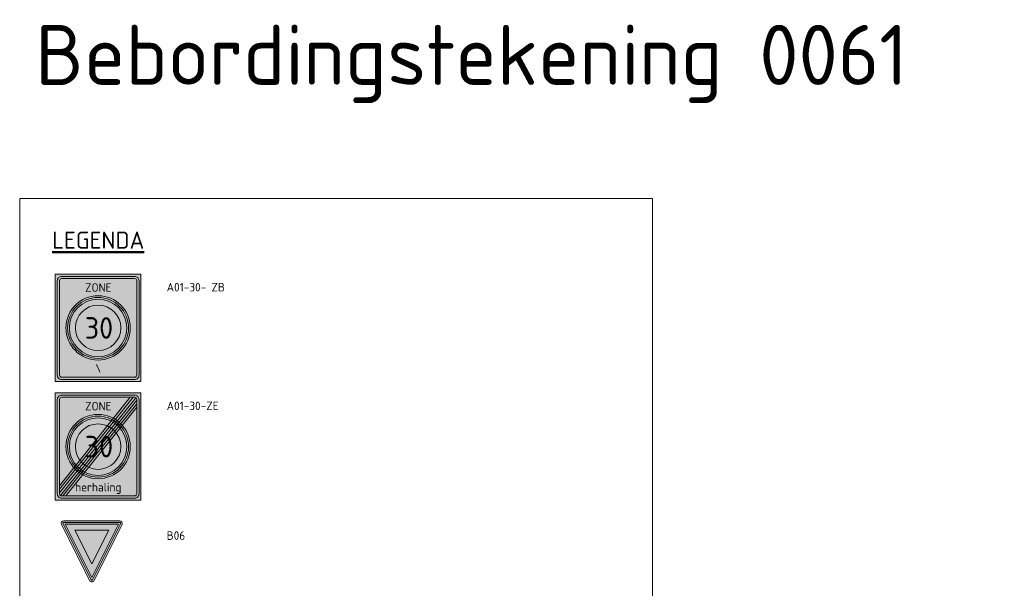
# Model space of a CAD drawing. Header units: metres. Extents: x 115632 to 117830, y 479690 to 480411.
# Tile 17 of 20: x 116142 to 116200, y 480335 to 480368. Entities that reach past the tile are written whole.
import ezdxf
from ezdxf.enums import TextEntityAlignment as Align

# ---------------------------------------------------------------- set-up
doc = ezdxf.new("R2010")
doc.units = ezdxf.units.M
doc.layers.get('Defpoints').update_dxf_attribs({"lineweight": 18})
for name, color, linetype, lineweight in [('N-WE-VW-VERKEERSTEKEN_BORD_B-S', 7, 'Continuous', 25), ('N-WE-VW-VERKEERSTEKEN_BORD_ZONEBORD-S', 7, 'Continuous', 25), ('X-XX-AL-LEGENDA-T25', 7, 'Continuous', 25), ('X-XX-AL-LEGENDA-T50', 7, 'Continuous', 50)]:
    doc.layers.add(name, color=color, linetype=linetype, lineweight=lineweight)
doc.styles.add('NLCS-ISO', font='NLCS-ISO.ttf')
doc.styles.add('NLCS-ISO-ANNOTATIEF-T25', font='NLCS-ISO.ttf', dxfattribs={"height": 2.5})
doc.styles.add('NLCS-RVV-M200-T25', font='NLCS-RVV.ttf')

# ---------------------------------------------------------------- blocks, each defined once
blk = doc.blocks.new('N-SVW-VERKEERSTEKEN_BORD_ZONEBORD BEGIN_A01_030-SO')
at = {"true_color": 0xffffff}
h = blk.add_hatch(color=7, dxfattribs=at)
h.dxf.hatch_style = 1
h.paths.add_polyline_path([(5, 6.25), (-5, 6.25), (-5, 0), (-4.76, 0), (-4.76, 5.49, -0.414214), (-4.23, 6.01), (4.25, 6.01, -0.414214), (4.77, 5.49), (4.77, 0), (5, 0)])
at = {"true_color": 0x191919}
h = blk.add_hatch(color=250, dxfattribs=at)
h.dxf.hatch_style = 1
h.paths.add_polyline_path([(-4.49, 5.49, -0.414214), (-4.23, 5.75), (4.25, 5.75, -0.414214), (4.51, 5.49), (4.51, 0), (4.77, 0), (4.77, 5.49, 0.414214), (4.25, 6.01), (-4.23, 6.01, 0.414214), (-4.76, 5.49), (-4.76, 0), (-4.49, 0)])
at = {"true_color": 0xffffff}
h = blk.add_hatch(color=7, dxfattribs=at)
h.dxf.hatch_style = 1
h.paths.add_polyline_path([(4.51, 5.49, 0.414214), (4.25, 5.75), (-4.23, 5.75, 0.414214), (-4.49, 5.49), (-4.49, 0), (-3.75, 0, -1), (3.75, 0), (4.51, 0)])
at = {"true_color": 0xff0000}
h = blk.add_hatch(color=1, dxfattribs=at)
h.dxf.hatch_style = 1
h.paths.add_polyline_path([(-3.75, 0), (-3.55, 0, -1), (3.55, 0), (3.75, 0, 1)])
at = {"true_color": 0xffffff}
h = blk.add_hatch(color=7, dxfattribs=at)
h.dxf.hatch_style = 1
h.paths.add_polyline_path([(-3.55, 0), (-3.35, 0, -1), (3.35, 0), (3.55, 0, 1)])
at = {"true_color": 0xff0000}
h = blk.add_hatch(color=1, dxfattribs=at)
h.dxf.hatch_style = 1
h.paths.add_polyline_path([(-3.35, 0), (-2.65, 0, -1), (2.65, 0), (3.35, 0, 1)])
at = {"true_color": 0xffffff}
h = blk.add_hatch(color=7, dxfattribs=at)
h.dxf.hatch_style = 1
h.paths.add_polyline_path([(-2.65, 0), (2.65, 0, 1)])
h = blk.add_hatch(color=7, dxfattribs=at)
h.dxf.hatch_style = 1
h.paths.add_polyline_path([(5, 0), (4.77, 0), (4.77, -5.49, -0.414214), (4.25, -6.02), (-4.23, -6.02, -0.414214), (-4.76, -5.49), (-4.76, 0), (-5, 0), (-5, -6.25), (5, -6.25)])
at = {"true_color": 0x191919}
h = blk.add_hatch(color=250, dxfattribs=at)
h.dxf.hatch_style = 1
h.paths.add_polyline_path([(-4.49, 0), (-4.76, 0), (-4.76, -5.49, 0.414214), (-4.23, -6.02), (4.25, -6.02, 0.414214), (4.77, -5.49), (4.77, 0), (4.51, 0), (4.51, -5.49, -0.414214), (4.25, -5.75), (-4.23, -5.75, -0.414214), (-4.49, -5.49)])
at = {"true_color": 0xffffff}
h = blk.add_hatch(color=7, dxfattribs=at)
h.dxf.hatch_style = 1
h.paths.add_polyline_path([(-3.75, 0), (-4.49, 0), (-4.49, -5.49, 0.414214), (-4.23, -5.75), (4.25, -5.75, 0.414214), (4.51, -5.49), (4.51, 0), (3.75, 0, -1)])
at = {"true_color": 0xff0000}
h = blk.add_hatch(color=1, dxfattribs=at)
h.dxf.hatch_style = 1
h.paths.add_polyline_path([(3.75, 0), (3.55, 0, -1), (-3.55, 0), (-3.75, 0, 1)])
at = {"true_color": 0xffffff}
h = blk.add_hatch(color=7, dxfattribs=at)
h.dxf.hatch_style = 1
h.paths.add_polyline_path([(3.55, 0), (3.35, 0, -1), (-3.35, 0), (-3.55, 0, 1)])
at = {"true_color": 0xff0000}
h = blk.add_hatch(color=1, dxfattribs=at)
h.dxf.hatch_style = 1
h.paths.add_polyline_path([(3.35, 0), (2.65, 0, -1), (-2.65, 0), (-3.35, 0, 1)])
at = {"true_color": 0xffffff}
h = blk.add_hatch(color=7, dxfattribs=at)
h.dxf.hatch_style = 1
h.paths.add_polyline_path([(2.65, 0), (-2.65, 0, 1)])
at = {"color": 251, "lineweight": 0, "true_color": 0x4b4b4b}
blk.add_lwpolyline([(-5, 6.25), (5, 6.25), (5, -6.25), (-5, -6.25)], close=True, dxfattribs=at)
at = {"color": 250, "lineweight": 0, "true_color": 0x191919}
for points in [[(-4.23, 6.01), (4.25, 6.01, -0.414214), (4.77, 5.49), (4.77, -5.49, -0.414214), (4.25, -6.02), (-4.23, -6.02, -0.414214), (-4.76, -5.49), (-4.76, 5.49, -0.414214)], [(-4.23, 5.75), (4.25, 5.75, -0.414214), (4.51, 5.49), (4.51, -5.49, -0.414214), (4.25, -5.75), (-4.23, -5.75, -0.414214), (-4.49, -5.49), (-4.49, 5.49, -0.414214)]]:
    blk.add_lwpolyline(points, format="xyb", close=True, dxfattribs=at)
at = {"color": 1, "lineweight": 0, "true_color": 0xff0000}
blk.add_circle((0, 0), 3.75, dxfattribs=at)
at = {"color": 7, "lineweight": 0, "true_color": 0xffffff}
for radius in [3.55, 3.35, 2.65]:
    blk.add_circle((0, 0), radius, dxfattribs=at)
at = {"color": 250, "true_color": 0x191919, "style": 'NLCS-RVV-M200-T25'}
for s, height, p in [('ZONE', 1, (0.02, 4.71)), ('30', 2.5, (0.1, 0))]:
    blk.add_text(s, height=height, dxfattribs=at).set_placement(p, align=Align.MIDDLE_CENTER)
blk.add_attdef('RVV_ONDERSCHRIFT', text='', height=1, dxfattribs=at).set_placement((0.02, -4.72), align=Align.MIDDLE_CENTER)
blk = doc.blocks.new('N-SVW-VERKEERSTEKEN_BORD_ZONEBORD EINDE_A01_030-SO')
at = {"true_color": 0xffffff}
h = blk.add_hatch(color=7, dxfattribs=at)
h.dxf.hatch_style = 1
h.paths.add_polyline_path([(5, 6.25), (-5, 6.25), (-5, 0), (-4.76, 0), (-4.76, 5.49, -0.414214), (-4.23, 6.01), (4.25, 6.01, -0.414214), (4.77, 5.49), (4.77, 0), (5, 0)])
at = {"true_color": 0x191919}
h = blk.add_hatch(color=250, dxfattribs=at)
h.dxf.hatch_style = 1
h.paths.add_polyline_path([(-4.49, 5.49, -0.414214), (-4.23, 5.75), (4.25, 5.75, -0.414214), (4.51, 5.49), (4.51, 0), (4.77, 0), (4.77, 5.49, 0.414214), (4.25, 6.01), (-4.23, 6.01, 0.414214), (-4.76, 5.49), (-4.76, 0), (-4.49, 0)])
at = {"true_color": 0xffffff}
h = blk.add_hatch(color=7, dxfattribs=at)
h.dxf.hatch_style = 1
h.paths.add_polyline_path([(3.75, 5.75), (-4.23, 5.75, 0.414214), (-4.49, 5.49), (-4.49, 0), (-3.75, 0, -0.568765), (1.79, 3.29)])
at = {"true_color": 0x191919}
h = blk.add_hatch(color=250, dxfattribs=at)
h.dxf.hatch_style = 1
h.paths.add_polyline_path([(-4.49, -4.98), (4.09, 5.75), (3.75, 5.75), (-4.49, -4.56)])
at = {"true_color": 0xffffff}
h = blk.add_hatch(color=7, dxfattribs=at)
h.dxf.hatch_style = 1
h.paths.add_polyline_path([(4.39, 5.7, 0.149795), (4.25, 5.75), (4.09, 5.75), (2.02, 3.16, -0.017667), (2.24, 3.01)])
at = {"true_color": 0x191919}
h = blk.add_hatch(color=250, dxfattribs=at)
h.dxf.hatch_style = 1
edge = h.paths.add_edge_path()
edge.add_line((-4.49, -5.4), (4.39, 5.7))
edge.add_arc((4.25, 5.49), 0.262, 0, 55.923, ccw=False)
edge.add_line((4.51, 5.49), (4.51, 5.42))
edge.add_line((4.51, 5.42), (-4.39, -5.7))
edge.add_arc((-4.23, -5.49), 0.263, 180, 232.4876, ccw=False)
edge.add_line((-4.49, -5.49), (-4.49, -5.4))
h = blk.add_hatch(color=250, dxfattribs=at)
h.dxf.hatch_style = 1
h.paths.add_polyline_path([(-4.1, -5.75), (4.51, 5), (4.51, 4.58), (-3.76, -5.75)])
at = {"true_color": 0xffffff}
h = blk.add_hatch(color=7, dxfattribs=at)
h.dxf.hatch_style = 1
h.paths.add_polyline_path([(4.51, 5), (4.51, 5.42), (2.44, 2.84, -0.017667), (2.64, 2.66)])
at = {"true_color": 0xafafaf}
h = blk.add_hatch(color=253, dxfattribs=at)
h.dxf.hatch_style = 1
h.paths.add_polyline_path([(-3.75, 0), (-3.55, 0, -1), (3.55, 0), (3.75, 0, 1)])
at = {"true_color": 0xffffff}
h = blk.add_hatch(color=7, dxfattribs=at)
h.dxf.hatch_style = 1
h.paths.add_polyline_path([(-3.55, 0), (-3.35, 0, -1), (3.35, 0), (3.55, 0, 1)])
h = blk.add_hatch(color=7, dxfattribs=at)
h.dxf.hatch_style = 1
h.paths.add_polyline_path([(4.51, 4.58), (2.82, 2.47, -0.181674), (3.75, 0), (4.51, 0)])
at = {"true_color": 0xafafaf}
h = blk.add_hatch(color=253, dxfattribs=at)
h.dxf.hatch_style = 1
h.paths.add_polyline_path([(-3.35, 0), (-2.65, 0, -1), (2.65, 0), (3.35, 0, 1)])
at = {"true_color": 0xffffff}
h = blk.add_hatch(color=7, dxfattribs=at)
h.dxf.hatch_style = 1
h.paths.add_polyline_path([(-2.65, 0), (2.65, 0, 1)])
h = blk.add_hatch(color=7, dxfattribs=at)
h.dxf.hatch_style = 1
h.paths.add_polyline_path([(5, 0), (4.77, 0), (4.77, -5.49, -0.414214), (4.25, -6.02), (-4.23, -6.02, -0.414214), (-4.76, -5.49), (-4.76, 0), (-5, 0), (-5, -6.25), (5, -6.25)])
at = {"true_color": 0x191919}
h = blk.add_hatch(color=250, dxfattribs=at)
h.dxf.hatch_style = 1
h.paths.add_polyline_path([(-4.49, 0), (-4.76, 0), (-4.76, -5.49, 0.414214), (-4.23, -6.02), (4.25, -6.02, 0.414214), (4.77, -5.49), (4.77, 0), (4.51, 0), (4.51, -5.49, -0.414214), (4.25, -5.75), (-4.23, -5.75, -0.414214), (-4.49, -5.49)])
at = {"true_color": 0xffffff}
h = blk.add_hatch(color=7, dxfattribs=at)
h.dxf.hatch_style = 1
h.paths.add_polyline_path([(-3.75, 0), (-4.49, 0), (-4.49, -4.56), (-2.82, -2.47, -0.181674)])
h = blk.add_hatch(color=7, dxfattribs=at)
h.dxf.hatch_style = 1
h.paths.add_polyline_path([(4.51, 0), (3.75, 0, -0.568765), (-1.79, -3.29), (-3.76, -5.75), (4.25, -5.75, 0.414214), (4.51, -5.49)])
at = {"true_color": 0xafafaf}
h = blk.add_hatch(color=253, dxfattribs=at)
h.dxf.hatch_style = 1
h.paths.add_polyline_path([(3.75, 0), (3.55, 0, -1), (-3.55, 0), (-3.75, 0, 1)])
at = {"true_color": 0xffffff}
h = blk.add_hatch(color=7, dxfattribs=at)
h.dxf.hatch_style = 1
h.paths.add_polyline_path([(3.55, 0), (3.35, 0, -1), (-3.35, 0), (-3.55, 0, 1)])
at = {"true_color": 0xafafaf}
h = blk.add_hatch(color=253, dxfattribs=at)
h.dxf.hatch_style = 1
h.paths.add_polyline_path([(3.35, 0), (2.65, 0, -1), (-2.65, 0), (-3.35, 0, 1)])
at = {"true_color": 0xffffff}
h = blk.add_hatch(color=7, dxfattribs=at)
h.dxf.hatch_style = 1
h.paths.add_polyline_path([(2.65, 0), (-2.65, 0, 1)])
h = blk.add_hatch(color=7, dxfattribs=at)
h.dxf.hatch_style = 1
h.paths.add_polyline_path([(-2.44, -2.84, -0.017667), (-2.64, -2.66), (-4.49, -4.98), (-4.49, -5.4)])
h = blk.add_hatch(color=7, dxfattribs=at)
h.dxf.hatch_style = 1
h.paths.add_polyline_path([(-2.02, -3.16, -0.017667), (-2.24, -3.01), (-4.39, -5.7, 0.165156), (-4.23, -5.75), (-4.1, -5.75)])
at = {"color": 251, "lineweight": 0, "true_color": 0x4b4b4b}
blk.add_lwpolyline([(-5, 6.25), (5, 6.25), (5, -6.25), (-5, -6.25)], close=True, dxfattribs=at)
at = {"color": 250, "lineweight": 0, "true_color": 0x191919}
for points in [[(-4.23, 6.01), (4.25, 6.01, -0.414214), (4.77, 5.49), (4.77, -5.49, -0.414214), (4.25, -6.02), (-4.23, -6.02, -0.414214), (-4.76, -5.49), (-4.76, 5.49, -0.414214)], [(-4.23, 5.75), (4.25, 5.75, -0.414214), (4.51, 5.49), (4.51, -5.49, -0.414214), (4.25, -5.75), (-4.23, -5.75, -0.414214), (-4.49, -5.49), (-4.49, 5.49, -0.414214)], [(-4.49, -5.4), (4.39, 5.7, -0.248971), (4.51, 5.49), (4.51, 5.42), (-4.39, -5.7, -0.23311), (-4.49, -5.49)]]:
    blk.add_lwpolyline(points, format="xyb", close=True, dxfattribs=at)
for points in [[(-4.49, -4.98), (4.09, 5.75), (3.75, 5.75), (-4.49, -4.56)], [(-4.1, -5.75), (4.51, 5), (4.51, 4.58), (-3.76, -5.75)]]:
    blk.add_lwpolyline(points, close=True, dxfattribs=at)
at = {"color": 253, "lineweight": 0, "true_color": 0xafafaf}
for radius in [3.75, 3.55, 3.35, 2.65]:
    blk.add_circle((0, 0), radius, dxfattribs=at)
at = {"color": 250, "true_color": 0x191919, "style": 'NLCS-RVV-M200-T25'}
blk.add_text('ZONE', height=1, dxfattribs=at).set_placement((0.02, 4.71), align=Align.MIDDLE_CENTER)
at = {"color": 253, "true_color": 0xafafaf, "style": 'NLCS-RVV-M200-T25'}
blk.add_text('30', height=2.5, dxfattribs=at).set_placement((0.1, 0), align=Align.MIDDLE_CENTER)
at = {"color": 250, "true_color": 0x191919, "style": 'NLCS-RVV-M200-T25'}
blk.add_attdef('RVV_ONDERSCHRIFT', text='', height=1, dxfattribs=at).set_placement((0.02, -4.72), align=Align.MIDDLE_CENTER)
blk = doc.blocks.new('N-SVW-VERKEERSTEKEN_BORD_B06-SO')
at = {"true_color": 0xff0000}
h = blk.add_hatch(color=1, dxfattribs=at)
h.dxf.hatch_style = 1
h.paths.add_polyline_path([(-3.53, 3.13), (-0.27, -3.4, 0.284079), (0, -3.56), (0, -3.36, -0.284079), (-0.09, -3.31), (-3.35, 3.22, -0.557537), (-3.26, 3.36), (0, 3.36), (0, 3.56), (-3.26, 3.56, 0.557537)])
h = blk.add_hatch(color=1, dxfattribs=at)
h.dxf.hatch_style = 1
h.paths.add_polyline_path([(0, 3.36), (3.26, 3.36, -0.557537), (3.35, 3.22), (0.09, -3.31, -0.284079), (0, -3.36), (0, -3.56, 0.284079), (0.27, -3.4), (3.53, 3.13, 0.557537), (3.26, 3.56), (0, 3.56)])
at = {"true_color": 0xffffff}
h = blk.add_hatch(color=7, dxfattribs=at)
h.dxf.hatch_style = 1
h.paths.add_polyline_path([(-0.09, -3.31, 0.284079), (0, -3.36), (0, -3.04), (-3.1, 3.16), (0, 3.16), (0, 3.36), (-3.26, 3.36, 0.557537), (-3.35, 3.22)])
at = {"true_color": 0xff0000}
h = blk.add_hatch(color=1, dxfattribs=at)
h.dxf.hatch_style = 1
h.paths.add_polyline_path([(0, -3.04), (0, -1.48), (-1.97, 2.46), (0, 2.46), (0, 3.16), (-3.1, 3.16)], flags=17)
at = {"true_color": 0xffffff}
h = blk.add_hatch(color=7, dxfattribs=at)
h.dxf.hatch_style = 1
h.paths.add_polyline_path([(0, -1.48), (1.97, 2.46), (-1.97, 2.46)])
h = blk.add_hatch(color=7, dxfattribs=at)
h.dxf.hatch_style = 1
h.paths.add_polyline_path([(0, -3.04), (0, -3.36, 0.284079), (0.09, -3.31), (3.35, 3.22, 0.557537), (3.26, 3.36), (0, 3.36), (0, 3.16), (3.1, 3.16)])
at = {"true_color": 0xff0000}
h = blk.add_hatch(color=1, dxfattribs=at)
h.dxf.hatch_style = 1
h.paths.add_polyline_path([(0, -3.04), (3.1, 3.16), (0, 3.16), (0, 2.46), (1.97, 2.46), (0, -1.48)], flags=17)
at = {"color": 1, "lineweight": 0, "true_color": 0xff0000}
blk.add_lwpolyline([(-3.53, 3.13), (-0.27, -3.4, 0.618034), (0.27, -3.4), (3.53, 3.13, 0.557537), (3.26, 3.56), (-3.26, 3.56, 0.557537)], format="xyb", close=True, dxfattribs=at)
at = {"color": 7, "lineweight": 0, "true_color": 0xffffff}
blk.add_lwpolyline([(-3.35, 3.22), (-0.09, -3.31, 0.618034), (0.09, -3.31), (3.35, 3.22, 0.557537), (3.26, 3.36), (-3.26, 3.36, 0.557537)], format="xyb", close=True, dxfattribs=at)
for points in [[(-3.1, 3.16), (0, -3.04), (3.1, 3.16)], [(-1.97, 2.46), (0, -1.48), (1.97, 2.46)]]:
    blk.add_lwpolyline(points, close=True, dxfattribs=at)

msp = doc.modelspace()

# ---------------------------------------------------------------- linework, layer by layer
at = {"layer": 'Defpoints'}
msp.add_lwpolyline([(116142.38, 480235.222), (116179.28, 480235.222), (116179.28, 480357.322), (116142.38, 480357.322)], close=True, dxfattribs=at)

# ---------------------------------------------------------------- block references
at = {"layer": 'N-WE-VW-VERKEERSTEKEN_BORD_B-S', "xscale": 0.5, "yscale": 0.5, "zscale": 0.5}
msp.add_blockref('N-SVW-VERKEERSTEKEN_BORD_B06-SO', (116146.584, 480336.76), dxfattribs=at)
at = {"layer": 'N-WE-VW-VERKEERSTEKEN_BORD_ZONEBORD-S'}
for name, p, xscale, yscale, zscale, values in [('N-SVW-VERKEERSTEKEN_BORD_ZONEBORD BEGIN_A01_030-SO', (116146.952, 480349.782), 0.4999999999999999, 0.4999999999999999, 0.4999999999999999, {'RVV_ONDERSCHRIFT': '\\'}), ('N-SVW-VERKEERSTEKEN_BORD_ZONEBORD EINDE_A01_030-SO', (116146.952, 480342.863), 0.5, 0.5, 0.5, {'RVV_ONDERSCHRIFT': 'herhaling'})]:
    msp.add_blockref(name, p, dxfattribs=dict(at, xscale=xscale, yscale=yscale, zscale=zscale)).add_auto_attribs(values)

# ---------------------------------------------------------------- texts
at = {"layer": 'Defpoints', "insert": (116143.281, 480367.447), "char_height": 3.5, "attachment_point": 1, "style": 'NLCS-ISO-ANNOTATIEF-T25'}
msp.add_mtext_dynamic_manual_height_columns('Bebordingstekening 0061', width=9078.44386, gutter_width=125, heights=[0], dxfattribs=at)
at = {"layer": 'X-XX-AL-LEGENDA-T25', "style": 'NLCS-ISO'}
for s, p in [('A01-30- ZB', (116150.952, 480352.157)), ('A01-30-ZE', (116150.952, 480345.238)), ('B06', (116150.952, 480337.676))]:
    msp.add_text(s, height=0.5, dxfattribs=at).set_placement(p, align=Align.MIDDLE_LEFT)
at = {"layer": 'X-XX-AL-LEGENDA-T50', "style": 'NLCS-ISO'}
msp.add_text('%%ULEGENDA', height=1, dxfattribs=at).set_placement((116144.28, 480354.395))

doc.saveas('drawing.dxf')
